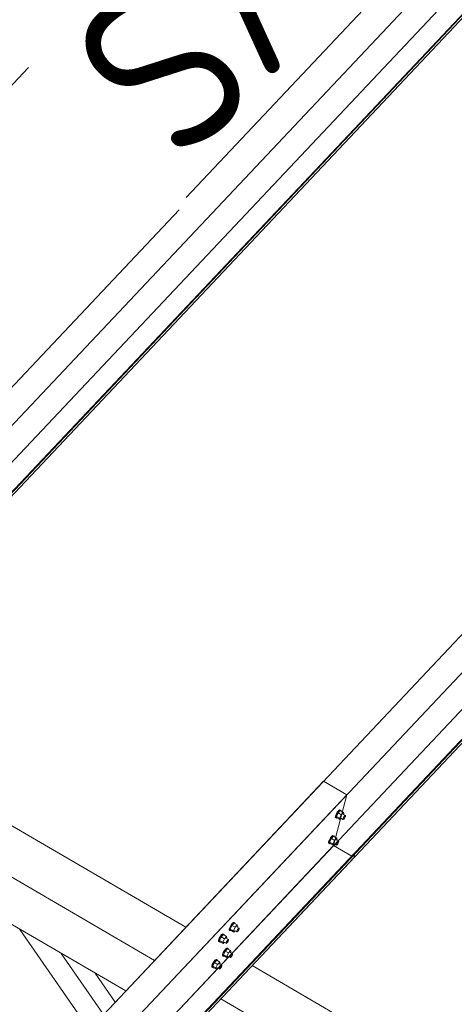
# Model space of a CAD drawing. Header units: millimetres. Extents: x -681 to 506, y -45 to 794.
# Tile 220 of 256: x -54 to -41, y 605 to 634. Entities that reach past the tile are written whole.
import ezdxf

# ---------------------------------------------------------------- set-up
doc = ezdxf.new("R2010")
doc.units = ezdxf.units.MM
doc.header["$LTSCALE"] = 0.6
doc.linetypes.add('XKITLINE00', pattern=[0])
for name, color, linetype, lineweight in [('Bolt', 7, 'Continuous', 0), ('Part', 2, 'Continuous', 0), ('PartMark', 3, 'Continuous', 0)]:
    doc.layers.add(name, color=color, linetype=linetype, lineweight=lineweight)
doc.styles.add('ISOCPEUR', font='ISOCPEUR.TTF')

msp = doc.modelspace()

# ---------------------------------------------------------------- linework, layer by layer
at = {"layer": 'Bolt', "color": 3, "linetype": 'XKITLINE00', "lineweight": 0}
for p, q in [((-44.651, 610.407), (-44.688, 610.359)), ((-44.665, 610.345), (-44.627, 610.394)), ((-44.601, 610.408), (-44.664, 610.341)), ((-44.619, 610.432), (-44.651, 610.407)), ((-44.627, 610.394), (-44.596, 610.418)), ((-44.603, 610.425), (-44.619, 610.432)), ((-44.603, 610.425), (-44.579, 610.412)), ((-44.601, 610.408), (-44.508, 610.355)), ((-44.596, 610.418), (-44.579, 610.412)), ((-44.579, 610.412), (-44.58, 610.397)), ((-44.746, 610.208), (-44.743, 610.243)), ((-44.746, 610.208), (-44.723, 610.194)), ((-44.722, 610.299), (-44.743, 610.243)), ((-44.723, 610.194), (-44.72, 610.23)), ((-44.706, 610.188), (-44.723, 610.194)), ((-44.688, 610.359), (-44.722, 610.299)), ((-44.72, 610.23), (-44.699, 610.285)), ((-44.664, 610.341), (-44.714, 610.236)), ((-44.621, 610.182), (-44.714, 610.236)), ((-44.714, 610.236), (-44.701, 610.198)), ((-44.697, 610.195), (-44.706, 610.188)), ((-44.701, 610.198), (-44.609, 610.144)), ((-44.699, 610.285), (-44.665, 610.345)), ((-44.571, 610.288), (-44.664, 610.341)), ((-44.621, 610.182), (-44.571, 610.288)), ((-44.621, 610.182), (-44.609, 610.144)), ((-44.609, 610.144), (-44.572, 610.182)), ((-44.594, 610.195), (-44.52, 610.152)), ((-44.508, 610.355), (-44.571, 610.288)), ((-44.522, 610.304), (-44.448, 610.261)), ((-44.52, 610.152), (-44.518, 610.169)), ((-44.511, 610.149), (-44.52, 610.152)), ((-44.518, 610.169), (-44.508, 610.197)), ((-44.496, 610.161), (-44.511, 610.149)), ((-44.495, 610.316), (-44.508, 610.355)), ((-44.508, 610.197), (-44.491, 610.227)), ((-44.506, 610.294), (-44.495, 610.316)), ((-44.477, 610.185), (-44.496, 610.161)), ((-44.491, 610.227), (-44.472, 610.251)), ((-44.46, 610.215), (-44.477, 610.185)), ((-44.472, 610.251), (-44.456, 610.264)), ((-44.449, 610.243), (-44.46, 610.215)), ((-44.456, 610.264), (-44.448, 610.261)), ((-44.448, 610.261), (-44.449, 610.243)), ((-44.92, 609.543), (-44.941, 609.488)), ((-44.886, 609.603), (-44.92, 609.543)), ((-44.918, 609.474), (-44.897, 609.53)), ((-44.861, 609.586), (-44.912, 609.481)), ((-44.897, 609.53), (-44.863, 609.59)), ((-44.848, 609.652), (-44.886, 609.603)), ((-44.863, 609.59), (-44.825, 609.638)), ((-44.798, 609.653), (-44.861, 609.586)), ((-44.768, 609.532), (-44.861, 609.586)), ((-44.817, 609.676), (-44.848, 609.652)), ((-44.825, 609.638), (-44.793, 609.663)), ((-44.819, 609.427), (-44.768, 609.532)), ((-44.8, 609.67), (-44.817, 609.676)), ((-44.8, 609.67), (-44.777, 609.656)), ((-44.798, 609.653), (-44.705, 609.599)), ((-44.793, 609.663), (-44.777, 609.656)), ((-44.777, 609.656), (-44.778, 609.641)), ((-44.705, 609.599), (-44.768, 609.532)), ((-44.72, 609.548), (-44.645, 609.505)), ((-44.692, 609.561), (-44.705, 609.599)), ((-44.703, 609.538), (-44.692, 609.561)), ((-44.688, 609.472), (-44.669, 609.496)), ((-44.669, 609.496), (-44.654, 609.508)), ((-44.654, 609.508), (-44.645, 609.505)), ((-44.645, 609.505), (-44.647, 609.487)), ((-44.944, 609.452), (-44.941, 609.488)), ((-44.944, 609.452), (-44.92, 609.439)), ((-44.92, 609.439), (-44.918, 609.474)), ((-44.904, 609.433), (-44.92, 609.439)), ((-44.819, 609.427), (-44.912, 609.481)), ((-44.912, 609.481), (-44.899, 609.442)), ((-44.894, 609.44), (-44.904, 609.433)), ((-44.899, 609.442), (-44.806, 609.388)), ((-44.819, 609.427), (-44.806, 609.388)), ((-44.806, 609.388), (-44.77, 609.427)), ((-44.792, 609.439), (-44.717, 609.396)), ((-44.717, 609.396), (-44.716, 609.414)), ((-44.709, 609.393), (-44.717, 609.396)), ((-44.716, 609.414), (-44.705, 609.442)), ((-44.693, 609.405), (-44.709, 609.393)), ((-44.705, 609.442), (-44.688, 609.472)), ((-44.674, 609.43), (-44.693, 609.405)), ((-44.657, 609.46), (-44.674, 609.43)), ((-44.647, 609.487), (-44.657, 609.46)), ((-47.873, 606.895), (-47.871, 606.931)), ((-47.873, 606.895), (-47.85, 606.882)), ((-47.849, 606.986), (-47.871, 606.931)), ((-47.85, 606.882), (-47.847, 606.918)), ((-47.815, 607.046), (-47.849, 606.986)), ((-47.847, 606.918), (-47.826, 606.973)), ((-47.791, 607.029), (-47.841, 606.924)), ((-47.748, 606.87), (-47.841, 606.924)), ((-47.841, 606.924), (-47.828, 606.886)), ((-47.828, 606.886), (-47.736, 606.832)), ((-47.826, 606.973), (-47.792, 607.033)), ((-47.778, 607.095), (-47.815, 607.046)), ((-47.792, 607.033), (-47.754, 607.081)), ((-47.728, 607.096), (-47.791, 607.029)), ((-47.698, 606.975), (-47.791, 607.029)), ((-47.746, 607.119), (-47.778, 607.095)), ((-47.754, 607.081), (-47.723, 607.106)), ((-47.748, 606.87), (-47.698, 606.975)), ((-47.73, 607.113), (-47.746, 607.119)), ((-47.73, 607.113), (-47.706, 607.1)), ((-47.728, 607.096), (-47.635, 607.042)), ((-47.723, 607.106), (-47.706, 607.1)), ((-47.706, 607.1), (-47.707, 607.084)), ((-47.635, 607.042), (-47.698, 606.975)), ((-47.649, 606.991), (-47.575, 606.948)), ((-47.622, 607.004), (-47.635, 607.042)), ((-47.635, 606.885), (-47.618, 606.915)), ((-47.633, 606.982), (-47.622, 607.004)), ((-47.618, 606.915), (-47.599, 606.939)), ((-47.587, 606.903), (-47.604, 606.873)), ((-47.599, 606.939), (-47.583, 606.951)), ((-47.576, 606.93), (-47.587, 606.903)), ((-47.583, 606.951), (-47.575, 606.948)), ((-47.575, 606.948), (-47.576, 606.93)), ((-48.166, 606.65), (-48.188, 606.595)), ((-48.132, 606.71), (-48.166, 606.65)), ((-48.164, 606.582), (-48.143, 606.637)), ((-48.108, 606.693), (-48.158, 606.588)), ((-48.143, 606.637), (-48.109, 606.697)), ((-48.095, 606.759), (-48.132, 606.71)), ((-48.109, 606.697), (-48.071, 606.746)), ((-48.045, 606.76), (-48.108, 606.693)), ((-48.015, 606.639), (-48.108, 606.693)), ((-48.063, 606.784), (-48.095, 606.759)), ((-48.071, 606.746), (-48.04, 606.77)), ((-48.065, 606.534), (-48.015, 606.639)), ((-48.047, 606.777), (-48.063, 606.784)), ((-48.047, 606.777), (-48.023, 606.764)), ((-48.045, 606.76), (-47.952, 606.706)), ((-48.04, 606.77), (-48.023, 606.764)), ((-48.023, 606.764), (-48.025, 606.748)), ((-47.952, 606.706), (-48.015, 606.639)), ((-47.966, 606.655), (-47.892, 606.612)), ((-47.939, 606.668), (-47.952, 606.706)), ((-47.95, 606.646), (-47.939, 606.668)), ((-47.935, 606.579), (-47.916, 606.603)), ((-47.916, 606.603), (-47.9, 606.615)), ((-47.9, 606.615), (-47.892, 606.612)), ((-47.892, 606.612), (-47.893, 606.595)), ((-47.833, 606.876), (-47.85, 606.882)), ((-47.824, 606.883), (-47.833, 606.876)), ((-47.748, 606.87), (-47.736, 606.832)), ((-47.736, 606.832), (-47.699, 606.87)), ((-47.721, 606.882), (-47.647, 606.839)), ((-47.647, 606.839), (-47.645, 606.857)), ((-47.638, 606.836), (-47.647, 606.839)), ((-47.645, 606.857), (-47.635, 606.885)), ((-47.623, 606.848), (-47.638, 606.836)), ((-47.604, 606.873), (-47.623, 606.848)), ((-48.19, 606.56), (-48.188, 606.595)), ((-48.19, 606.56), (-48.167, 606.546)), ((-48.167, 606.546), (-48.164, 606.582)), ((-48.15, 606.54), (-48.167, 606.546)), ((-48.065, 606.534), (-48.158, 606.588)), ((-48.158, 606.588), (-48.146, 606.55)), ((-48.141, 606.547), (-48.15, 606.54)), ((-48.146, 606.55), (-48.053, 606.496)), ((-48.065, 606.534), (-48.053, 606.496)), ((-48.053, 606.496), (-48.016, 606.534)), ((-48.038, 606.547), (-47.964, 606.503)), ((-47.975, 606.339), (-48.013, 606.291)), ((-47.99, 606.277), (-47.952, 606.326)), ((-47.925, 606.341), (-47.988, 606.274)), ((-47.944, 606.364), (-47.975, 606.339)), ((-47.964, 606.503), (-47.962, 606.521)), ((-47.955, 606.5), (-47.964, 606.503)), ((-47.962, 606.521), (-47.952, 606.549)), ((-47.94, 606.513), (-47.955, 606.5)), ((-47.952, 606.549), (-47.935, 606.579)), ((-47.952, 606.326), (-47.92, 606.35)), ((-47.927, 606.358), (-47.944, 606.364)), ((-47.921, 606.537), (-47.94, 606.513)), ((-47.927, 606.358), (-47.904, 606.344)), ((-47.925, 606.341), (-47.832, 606.287)), ((-47.904, 606.567), (-47.921, 606.537)), ((-47.92, 606.35), (-47.904, 606.344)), ((-47.904, 606.344), (-47.905, 606.329)), ((-47.893, 606.595), (-47.904, 606.567)), ((-48.261, 606.028), (-48.292, 606.004)), ((-48.244, 606.022), (-48.261, 606.028)), ((-48.244, 606.022), (-48.221, 606.008)), ((-48.071, 606.14), (-48.068, 606.175)), ((-48.071, 606.14), (-48.047, 606.126)), ((-48.047, 606.231), (-48.068, 606.175)), ((-48.013, 606.291), (-48.047, 606.231)), ((-48.047, 606.126), (-48.045, 606.162)), ((-48.031, 606.12), (-48.047, 606.126)), ((-48.045, 606.162), (-48.024, 606.217)), ((-47.988, 606.274), (-48.039, 606.168)), ((-47.946, 606.114), (-48.039, 606.168)), ((-48.039, 606.168), (-48.026, 606.13)), ((-48.021, 606.127), (-48.031, 606.12)), ((-48.026, 606.13), (-47.933, 606.076)), ((-48.024, 606.217), (-47.99, 606.277)), ((-47.896, 606.22), (-47.988, 606.274)), ((-47.946, 606.114), (-47.896, 606.22)), ((-47.946, 606.114), (-47.933, 606.076)), ((-47.933, 606.076), (-47.897, 606.114)), ((-47.919, 606.127), (-47.844, 606.084)), ((-47.832, 606.287), (-47.896, 606.22)), ((-47.847, 606.236), (-47.772, 606.193)), ((-47.844, 606.084), (-47.843, 606.102)), ((-47.836, 606.081), (-47.844, 606.084)), ((-47.843, 606.102), (-47.832, 606.129)), ((-47.82, 606.093), (-47.836, 606.081)), ((-47.819, 606.248), (-47.832, 606.287)), ((-47.832, 606.129), (-47.815, 606.159)), ((-47.83, 606.226), (-47.819, 606.248)), ((-47.801, 606.117), (-47.82, 606.093)), ((-47.815, 606.159), (-47.797, 606.183)), ((-47.784, 606.147), (-47.801, 606.117)), ((-47.797, 606.183), (-47.781, 606.196)), ((-47.774, 606.175), (-47.784, 606.147)), ((-47.781, 606.196), (-47.772, 606.193)), ((-47.772, 606.193), (-47.774, 606.175)), ((-48.388, 605.804), (-48.385, 605.84)), ((-48.388, 605.804), (-48.364, 605.791)), ((-48.364, 605.895), (-48.385, 605.84)), ((-48.33, 605.955), (-48.364, 605.895)), ((-48.364, 605.791), (-48.362, 605.826)), ((-48.348, 605.784), (-48.364, 605.791)), ((-48.362, 605.826), (-48.341, 605.881)), ((-48.305, 605.938), (-48.356, 605.832)), ((-48.263, 605.779), (-48.356, 605.832)), ((-48.356, 605.832), (-48.343, 605.794)), ((-48.338, 605.792), (-48.348, 605.784)), ((-48.343, 605.794), (-48.25, 605.74)), ((-48.341, 605.881), (-48.307, 605.941)), ((-48.292, 606.004), (-48.33, 605.955)), ((-48.307, 605.941), (-48.269, 605.99)), ((-48.242, 606.005), (-48.305, 605.938)), ((-48.213, 605.884), (-48.305, 605.938)), ((-48.269, 605.99), (-48.238, 606.015)), ((-48.263, 605.779), (-48.213, 605.884)), ((-48.263, 605.779), (-48.25, 605.74)), ((-48.25, 605.74), (-48.214, 605.779)), ((-48.242, 606.005), (-48.149, 605.951)), ((-48.238, 606.015), (-48.221, 606.008)), ((-48.236, 605.791), (-48.161, 605.748)), ((-48.221, 606.008), (-48.222, 605.993)), ((-48.149, 605.951), (-48.213, 605.884)), ((-48.164, 605.9), (-48.09, 605.857)), ((-48.161, 605.748), (-48.16, 605.766)), ((-48.153, 605.745), (-48.161, 605.748)), ((-48.16, 605.766), (-48.149, 605.793)), ((-48.137, 605.757), (-48.153, 605.745)), ((-48.136, 605.912), (-48.149, 605.951)), ((-48.149, 605.793), (-48.132, 605.823)), ((-48.147, 605.89), (-48.136, 605.912)), ((-48.118, 605.781), (-48.137, 605.757)), ((-48.132, 605.823), (-48.114, 605.848)), ((-48.101, 605.811), (-48.118, 605.781)), ((-48.114, 605.848), (-48.098, 605.86)), ((-48.091, 605.839), (-48.101, 605.811)), ((-48.098, 605.86), (-48.09, 605.857)), ((-48.09, 605.857), (-48.091, 605.839))]:
    msp.add_line(p, q, dxfattribs=at)
at = {"layer": 'Part', "color": 2, "linetype": 'XKITLINE00', "lineweight": 0}
for p, q in [((-64.328, 611.102), (-25.131, 652.622)), ((-25.522, 651.126), (-64.719, 609.606)), ((-64.128, 609.246), (-24.932, 650.765)), ((-24.921, 650.89), (-64.117, 609.37)), ((-24.902, 650.879), (-64.098, 609.359)), ((-51.32, 603.551), (-12.123, 645.07)), ((-12.514, 643.574), (-51.711, 602.055)), ((-51.12, 601.694), (-11.924, 643.214)), ((-11.913, 643.338), (-51.109, 601.818)), ((-11.894, 643.327), (-51.09, 601.808)), ((-67.577, 617.675), (-53.785, 632.285)), ((-49.348, 628.097), (-65.015, 611.501)), ((-36.34, 620.546), (-52.007, 603.95)), ((-45.09, 611.277), (-60.757, 594.681)), ((-56.593, 611.299), (-49.149, 606.978)), ((-45.09, 611.277), (-44.403, 610.878)), ((-83.599, 569.358), (-44.403, 610.878)), ((-44.403, 610.878), (-44.794, 609.382)), ((-57.515, 610.322), (-50.071, 606.001)), ((-44.794, 609.382), (-83.99, 567.862)), ((-44.261, 609.072), (-44.794, 609.382)), ((-83.399, 567.502), (-44.203, 609.021)), ((-44.192, 609.145), (-83.388, 567.626)), ((-44.173, 609.135), (-83.37, 567.615)), ((-57.831, 609.113), (-50.92, 605.101)), ((-44.203, 609.021), (-44.173, 609.135)), ((-44.173, 609.135), (-44.192, 609.145)), ((-51.997, 603.96), (-54.04, 606.912)), ((-51.577, 604.405), (-52.824, 606.206)), ((-47.2, 605.846), (-36.141, 599.426)), ((-51.231, 604.771), (-51.822, 605.625)), ((-48.123, 604.869), (-37.063, 598.449))]:
    msp.add_line(p, q, dxfattribs=at)
at = {"layer": 'PartMark', "color": 1, "linetype": 'XKITLINE00', "lineweight": 0}
msp.add_line((-49.146, 628.456), (-41.833, 636.203), dxfattribs=at)

# ---------------------------------------------------------------- texts
at = {"layer": 'PartMark', "color": 1, "style": 'ISOCPEUR', "width": 0.85}
for s, p in [('M/13', (-57.93, 630.984)), ('S/5', (-49.171, 629.304))]:
    msp.add_text(s, height=5, rotation=46.6502, dxfattribs=at).set_placement(p)

doc.saveas('drawing.dxf')
